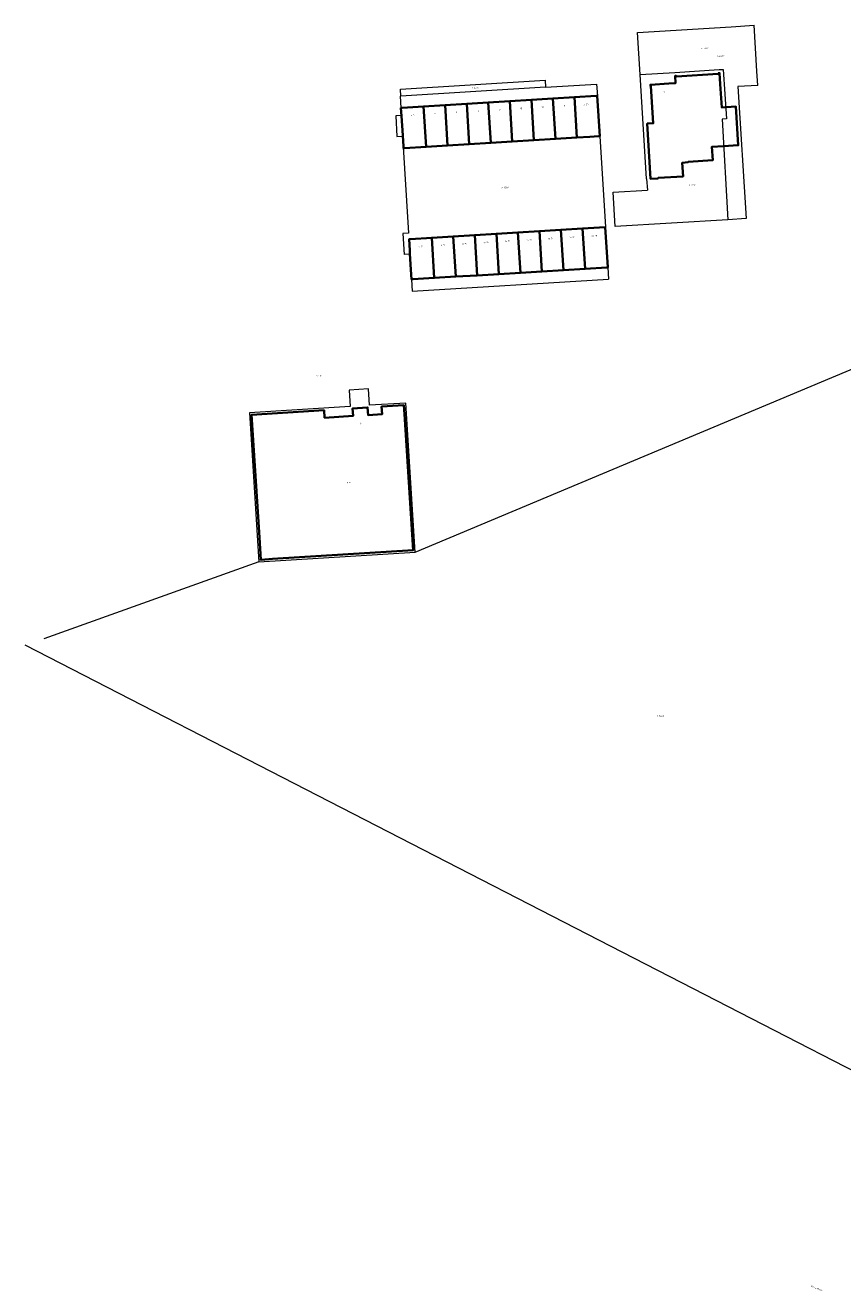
# Model space of a CAD drawing. Header units: metres. Extents: x 162165 to 162962, y 502542 to 503146.
# Tile 1 of 11: x 162165 to 162369, y 502578 to 502894. Entities that reach past the tile are written whole.
import ezdxf
from ezdxf.enums import TextEntityAlignment as Align
from ezdxf.lldxf.tags import DXFTag

# ---------------------------------------------------------------- set-up
doc = ezdxf.new("R2010")
doc.units = ezdxf.units.M
doc.layers.add('B-PV-KG-GRENS_PERCEEL-G', color=150, linetype='KG-PERCEEL-SO', lineweight=5, true_color=0x007fff)
doc.layers.add('B-PV-KG-GRENS_PERCEEL-S', color=150, linetype='Continuous', lineweight=5, true_color=0x007fff)
for name, color, linetype, lineweight in [('B-PV-OG-BEBOUWING-G', 7, 'Continuous', 35), ('B-PV-OG-BEBOUWING_HUISNUMMER-T18', 10, 'Continuous', 18), ('B-PV-OG-BEBOUWING_STRAATNAAM-T18', 10, 'Continuous', 18)]:
    doc.layers.add(name, color=color, linetype=linetype, lineweight=lineweight)
doc.styles.add('NLCS-ISO', font='NLCS-ISO.ttf', dxfattribs={"height": 1.8})
doc.styles.add('NLCS-ISO-M200-T18', font='NLCS-ISO.ttf', dxfattribs={"height": 1.8})
doc.styles.get("Standard").update_dxf_attribs({"font": 'arial.ttf'})
tags = doc.linetypes.add('KG-PERCEEL-SO', pattern='A,5.5,-2,["P",Standard,S=1.8,R=0,X=-0.5,Y=-0.9],-2,5.5,-2,[5,NLCS.SHX,S=0.75,R=0,X=0,Y=0],-2', length=19).pattern_tags.tags
tags[6] = DXFTag(74, 10)

# ---------------------------------------------------------------- blocks, each defined once
blk = doc.blocks.new('SKG-PERCEELNUMMER-SO')
at = {"style": 'NLCS-ISO', "oblique": 10, "flags": 1}
for tag, p in [('GEMEENTECODE', (0, 2.6)), ('PERCEELGROOTTE', (0, -2.4))]:
    blk.add_attdef(tag, text='', height=1.8, dxfattribs=at).set_placement(p, align=Align.MIDDLE_CENTER)
at = {"style": 'NLCS-ISO', "oblique": 10}
blk.add_attdef('SECTIE', text='', height=1.8, dxfattribs=at).set_placement((-0.5, 0), align=Align.MIDDLE_RIGHT)
blk.add_attdef('PERCEELNUMMER', text='', height=1.8, dxfattribs=at).set_placement((0.5, 0), align=Align.MIDDLE_LEFT)

msp = doc.modelspace()

# ---------------------------------------------------------------- linework, layer by layer
at = {"layer": 'B-PV-KG-GRENS_PERCEEL-G'}
for points in [[(162317.842, 502892.517), (162341.205, 502893.939)], [(162318.491, 502881.954), (162317.842, 502892.517)], [(162341.205, 502893.939), (162346.964, 502894.289)], [(162347.676, 502882.801), (162346.964, 502894.289)], [(162318.491, 502881.954), (162327.144, 502882.5)], [(162320.092, 502855.898), (162318.491, 502881.954)], [(162327.144, 502882.5), (162338.273, 502883.203)], [(162338.273, 502883.203), (162339.271, 502883.266)], [(162339.271, 502883.266), (162340.049, 502870.889), (162338.951, 502870.82), (162340.382, 502845.646)], [(162347.896, 502879.248), (162347.676, 502882.801)], [(162258.514, 502878.28), (162294.682, 502880.56)], [(162294.789, 502878.785), (162258.616, 502876.593)], [(162294.682, 502880.56), (162294.789, 502878.785)], [(162294.789, 502878.785), (162307.573, 502879.56)], [(162307.573, 502879.56), (162307.758, 502876.654), (162308.363, 502866.542), (162309.765, 502843.819), (162310.395, 502833.721), (162310.584, 502830.818)], [(162347.896, 502879.248), (162342.942, 502879.006)], [(162342.942, 502879.006), (162344.97, 502845.918)], [(162258.427, 502876.582), (162258.591, 502873.641), (162258.709, 502871.69), (162257.3, 502871.604), (162257.584, 502866.51)], [(162258.427, 502876.582), (162258.616, 502876.593)], [(162258.616, 502876.593), (162258.514, 502878.28)], [(162257.584, 502866.51), (162259.019, 502866.594)], [(162259.019, 502866.594), (162260.525, 502842.296), (162259.111, 502842.236)], [(162320.092, 502855.898), (162320.269, 502853.008)], [(162312.254, 502843.981), (162311.695, 502852.523), (162320.269, 502853.008)], [(162340.382, 502845.646), (162312.254, 502843.981)], [(162344.97, 502845.918), (162340.382, 502845.646)], [(162259.111, 502842.236), (162259.43, 502836.975)], [(162260.844, 502837.043), (162259.43, 502836.975)], [(162260.844, 502837.043), (162261.25, 502830.695), (162261.428, 502827.793)], [(162261.428, 502827.793), (162310.584, 502830.818)], [(162262.175, 502762.488), (162391.742, 502816.752)], [(162262.175, 502762.488), (162259.809, 502799.779), (162250.784, 502799.216), (162250.527, 502803.316), (162245.647, 502803.01), (162245.904, 502798.911), (162220.725, 502797.34), (162223.076, 502760.054)], [(162223.076, 502760.054), (162262.175, 502762.488)], [(162223.076, 502760.054), (162169.261, 502740.824)], [(162402.081, 502617.15), (162164.62, 502739.166)]]:
    msp.add_lwpolyline(points, dxfattribs=at)
at = {"layer": 'B-PV-OG-BEBOUWING-G'}
for points in [[(162321.045, 502879.181), (162321.051, 502879.09), (162321.171, 502879.098), (162321.743, 502869.785), (162320.246, 502869.691), (162321.096, 502855.859), (162322.962, 502855.974), (162322.955, 502856.094), (162329.213, 502856.478), (162329.003, 502859.911), (162330.449, 502860.009), (162330.442, 502860.129), (162336.627, 502860.546), (162336.42, 502863.908), (162339.334, 502864.079), (162343.022, 502864.295), (162342.431, 502873.939), (162338.868, 502873.732), (162338.472, 502879.594), (162338.328, 502882.325), (162338.009, 502882.305), (162338.017, 502882.185), (162327.524, 502881.522), (162327.517, 502881.642), (162327.198, 502881.622), (162327.309, 502879.806), (162325.647, 502879.701), (162321.031, 502879.409)], [(162286.473, 502865.228), (162291.863, 502865.559), (162291.241, 502875.634), (162285.851, 502875.303)], [(162291.241, 502875.634), (162291.863, 502865.559), (162297.252, 502865.89), (162296.63, 502875.965)], [(162296.63, 502875.965), (162297.252, 502865.89), (162302.642, 502866.221), (162302.02, 502876.296)], [(162302.02, 502876.296), (162302.642, 502866.221), (162305.866, 502866.419), (162308.048, 502866.553), (162308.358, 502866.572), (162307.733, 502876.647), (162307.447, 502876.629)], [(162259.245, 502863.555), (162259.513, 502863.571), (162264.913, 502863.903), (162264.291, 502873.979), (162258.893, 502873.647), (162258.613, 502873.63), (162258.618, 502873.54), (162258.739, 502871.617), (162259.048, 502866.687), (162259.219, 502863.967)], [(162264.913, 502863.903), (162270.303, 502864.234), (162269.681, 502874.31), (162264.291, 502873.979)], [(162269.681, 502874.31), (162270.303, 502864.234), (162275.692, 502864.565), (162275.07, 502874.641)], [(162275.692, 502864.565), (162281.082, 502864.896), (162280.46, 502874.972), (162275.07, 502874.641)], [(162281.082, 502864.896), (162286.473, 502865.228), (162285.851, 502875.303), (162280.46, 502874.972)], [(162309.711, 502843.792), (162304.048, 502843.444), (162304.669, 502833.391), (162310.103, 502833.724), (162310.391, 502833.742), (162309.714, 502843.754)], [(162260.912, 502840.795), (162260.638, 502840.778), (162260.813, 502837.972), (162260.862, 502837.181), (162261.033, 502834.434), (162261.263, 502830.725), (162261.575, 502830.744), (162266.94, 502831.073), (162266.319, 502841.127)], [(162266.94, 502831.073), (162272.33, 502831.404), (162271.71, 502841.458), (162266.319, 502841.127)], [(162271.71, 502841.458), (162272.33, 502831.404), (162277.72, 502831.735), (162277.099, 502841.789)], [(162277.72, 502831.735), (162283.109, 502832.066), (162282.489, 502842.12), (162277.099, 502841.789)], [(162283.109, 502832.066), (162288.5, 502832.398), (162287.879, 502842.451), (162282.489, 502842.12)], [(162288.5, 502832.398), (162293.89, 502832.729), (162293.269, 502842.782), (162287.879, 502842.451)], [(162293.269, 502842.782), (162293.89, 502832.729), (162299.279, 502833.06), (162298.658, 502843.113)], [(162298.658, 502843.113), (162299.279, 502833.06), (162304.669, 502833.391), (162304.048, 502843.444)], [(162223.647, 502760.591), (162226.51, 502760.769), (162261.639, 502762.96), (162259.486, 502796.973), (162259.342, 502799.243), (162253.772, 502798.897), (162253.892, 502797), (162250.369, 502796.781), (162250.249, 502798.677), (162246.507, 502798.444), (162246.626, 502796.548), (162239.52, 502796.106), (162239.4, 502798.001), (162221.255, 502796.872), (162222.866, 502771.326), (162223.191, 502766.164), (162223.543, 502760.584)]]:
    msp.add_lwpolyline(points, close=True, dxfattribs=at)

# ---------------------------------------------------------------- block references
at = {"layer": 'B-PV-KG-GRENS_PERCEEL-S', "xscale": 0.2, "yscale": 0.2, "zscale": 0.2}
for p, values in [((162334.241, 502888.515), {'PERCEELNUMMER': '7832', 'SECTIE': 'K'}), ((162276.731, 502878.591), {'PERCEELNUMMER': '9379', 'SECTIE': 'K'}), ((162284.218, 502853.708), {'PERCEELNUMMER': '9388', 'SECTIE': 'K'}), ((162331.072, 502854.33), {'PERCEELNUMMER': '7831', 'SECTIE': 'K'}), ((162245.479, 502779.838), {'PERCEELNUMMER': '93', 'SECTIE': 'K'}), ((162323.036, 502721.463), {'PERCEELNUMMER': '9449', 'SECTIE': 'K'})]:
    msp.add_blockref('SKG-PERCEELNUMMER-SO', p, dxfattribs=at).add_auto_attribs(values)

# ---------------------------------------------------------------- texts
at = {"layer": 'B-PV-OG-BEBOUWING_HUISNUMMER-T18', "style": 'NLCS-ISO-M200-T18'}
for s, rotation, p in [('2', 3.6, (162324.489, 502877.624)), ('7', 3.5, (162267.109, 502872.148)), ('9', 3.5, (162272.499, 502872.479)), ('11', 3.5, (162277.888, 502872.81)), ('13', 3.5, (162283.279, 502873.141)), ('15', 3.5, (162288.669, 502873.472)), ('17', 3.5, (162294.059, 502873.803)), ('19', 3.5, (162299.448, 502874.134)), ('21-23', 3.5, (162304.856, 502874.466)), ('3-5', 3.5, (162261.575, 502871.808)), ('14-32', 3.5, (162290.697, 502840.62)), ('16-34', 3.5, (162296.087, 502840.951)), ('18-36', 3.5, (162301.476, 502841.282)), ('20-38', 3.5, (162307.002, 502841.622)), ('4-22', 3.5, (162263.601, 502838.956)), ('6-24', 3.5, (162269.138, 502839.296)), ('8-26', 3.5, (162274.528, 502839.627)), ('10-28', 3.5, (162279.917, 502839.958)), ('12-30', 3.5, (162285.307, 502840.289)), ('4', 3.6, (162248.533, 502794.663))]:
    msp.add_text(s, height=0.36, rotation=rotation, dxfattribs=at).set_placement(p, align=Align.MIDDLE)
at = {"layer": 'B-PV-OG-BEBOUWING_STRAATNAAM-T18', "style": 'NLCS-ISO-M200-T18'}
for s, rotation, p in [('Kwelder', 3.5, (162338.614, 502886.628)), ('Schor', 1.6, (162238.171, 502806.645)), ('Kustendreef', -21.5, (162362.661, 502578.319))]:
    msp.add_text(s, height=0.36, rotation=rotation, dxfattribs=at).set_placement(p, align=Align.MIDDLE)

doc.saveas('drawing.dxf')
